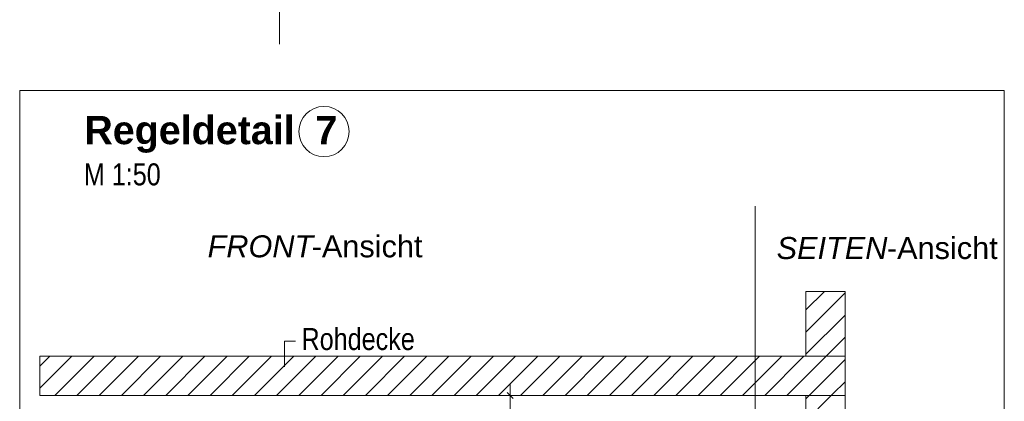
# Model space of a CAD drawing. Extents: x -500 to 300, y 62 to 1162.
# Tile 81 of 256: x 124 to 187, y 803 to 827. Entities that reach past the tile are written whole.
import ezdxf
from ezdxf.lldxf.tags import DXFTag

# ---------------------------------------------------------------- set-up
doc = ezdxf.new("R2010")
doc.units = 0
doc.layers.get('0').update_dxf_attribs({"lineweight": 13})
for name, color, linetype, lineweight, true_color in [('E_Aussparung Bemaßung-A06G93S68I', 5, 'Continuous', 9, 0x0000ff), ('E_Detail_Beschriftung', 7, 'Continuous', 13, 0x009900), ('E_Detail_Wandschraffur', 7, 'Continuous', 5, 0xc0c0c0), ('E_Leerrohr Beschriftung', 1, 'Continuous', 9, 0xff0000)]:
    doc.layers.add(name, color=color, linetype=linetype, lineweight=lineweight, true_color=true_color)
doc.layers.add('E_Detail_Linie_Text_Bem', color=7, linetype='Continuous', lineweight=13)
doc.styles.get("Standard").update_dxf_attribs({"font": 'ARIALN.TTF'})
tags = doc.linetypes.add('fein_strichliert', pattern=[4, 1, -2, 1]).pattern_tags.tags
tags[8:9] = [DXFTag(74, 4), DXFTag(75, 0), DXFTag(340, '0'), DXFTag(46, 0.0), DXFTag(50, 0.0), DXFTag(44, 0.0), DXFTag(45, 0.0)]
tags[6:7] = [DXFTag(74, 4), DXFTag(75, 0), DXFTag(340, '0'), DXFTag(46, 0.0), DXFTag(50, 0.0), DXFTag(44, 0.0), DXFTag(45, 0.0)]
tags[4:5] = [DXFTag(74, 4), DXFTag(75, 0), DXFTag(340, '0'), DXFTag(46, 0.0), DXFTag(50, 0.0), DXFTag(44, 0.0), DXFTag(45, 0.0)]
tags = doc.linetypes.add('fein_strichliert-A06G93S58I', pattern=[4, 1, -2, 1]).pattern_tags.tags
tags[8:9] = [DXFTag(74, 4), DXFTag(75, 0), DXFTag(340, '0'), DXFTag(46, 0.0), DXFTag(50, 0.0), DXFTag(44, 0.0), DXFTag(45, 0.0)]
tags[6:7] = [DXFTag(74, 4), DXFTag(75, 0), DXFTag(340, '0'), DXFTag(46, 0.0), DXFTag(50, 0.0), DXFTag(44, 0.0), DXFTag(45, 0.0)]
tags[4:5] = [DXFTag(74, 4), DXFTag(75, 0), DXFTag(340, '0'), DXFTag(46, 0.0), DXFTag(50, 0.0), DXFTag(44, 0.0), DXFTag(45, 0.0)]

# ---------------------------------------------------------------- blocks, each defined once
blk = doc.blocks.new('Referenz-A06G93S98I')
at = {"layer": 'E_Aussparung Bemaßung-A06G93S68I', "linetype": 'Continuous', "ltscale": 0.13}
for p, q in [((140.347, 835.111), (140.347, 825.876)), ((155.047, 804.246), (155.047, 797.891)), ((155.347, 803.482), (154.047, 803.482)), ((154.857, 803.673), (155.238, 803.291))]:
    blk.add_line(p, q, dxfattribs=at)
at = {"layer": 'E_Detail_Linie_Text_Bem', "linetype": 'fein_strichliert-A06G93S58I', "ltscale": 0.65}
for p, q in [((186.551, 822.909), (123.782, 822.909)), ((123.782, 822.909), (123.782, 761.593)), ((186.551, 761.593), (186.551, 822.909)), ((170.67, 762.674), (170.67, 815.553))]:
    blk.add_line(p, q, dxfattribs=at)
at = {"layer": 'E_Detail_Linie_Text_Bem', "linetype": 'Continuous', "ltscale": 0.13}
for p, q in [((173.899, 810.116), (176.399, 810.116)), ((173.899, 805.982), (173.899, 810.116)), ((176.399, 810.116), (176.399, 805.982)), ((176.399, 805.982), (125.071, 805.982)), ((125.071, 805.982), (125.071, 803.482)), ((176.399, 805.982), (173.899, 805.982)), ((176.399, 803.482), (176.399, 805.982)), ((125.071, 803.482), (135.464, 803.482)), ((125.071, 803.482), (173.899, 803.482)), ((135.464, 803.482), (176.399, 803.482)), ((173.899, 803.482), (176.399, 803.482)), ((173.899, 791.682), (173.899, 803.482)), ((176.399, 803.482), (176.399, 763.482))]:
    blk.add_line(p, q, dxfattribs=at)
at = {"layer": 'E_Detail_Linie_Text_Bem', "color": 0, "linetype": 'Continuous', "ltscale": 0.13}
for p, q in [((140.673, 805.302), (140.673, 806.95)), ((140.673, 806.95), (141.359, 806.95))]:
    blk.add_line(p, q, dxfattribs=at)
at = {"layer": 'E_Detail_Wandschraffur', "linetype": 'ByBlock', "ltscale": 0.13}
for p, q in [((173.899, 808.933), (175.082, 810.116)), ((173.899, 806.105), (176.399, 808.605)), ((125.071, 805.361), (125.693, 805.982)), ((126.021, 803.482), (128.521, 805.982)), ((128.849, 803.482), (131.349, 805.982)), ((131.678, 803.482), (134.178, 805.982)), ((134.506, 803.482), (137.006, 805.982)), ((137.335, 803.482), (139.835, 805.982)), ((140.163, 803.482), (142.663, 805.982)), ((142.992, 803.482), (145.492, 805.982)), ((145.82, 803.482), (148.32, 805.982)), ((148.648, 803.482), (151.148, 805.982)), ((151.477, 803.482), (153.977, 805.982)), ((154.305, 803.482), (156.805, 805.982)), ((157.134, 803.482), (159.634, 805.982)), ((159.962, 803.482), (162.462, 805.982)), ((162.791, 803.482), (165.291, 805.982)), ((165.619, 803.482), (168.119, 805.982)), ((168.447, 803.482), (170.947, 805.982)), ((171.276, 803.482), (173.776, 805.982)), ((174.104, 803.482), (176.399, 805.776)), ((173.899, 803.276), (174.104, 803.482))]:
    blk.add_line(p, q, dxfattribs=at)
at = {"layer": 'E_Detail_Wandschraffur', "linetype": 'fein_strichliert', "ltscale": 0.13}
for p, q in [((173.899, 807.519), (176.399, 810.019)), ((175.19, 805.982), (176.399, 807.19)), ((125.071, 803.947), (127.107, 805.982)), ((127.435, 803.482), (129.935, 805.982)), ((130.264, 803.482), (132.764, 805.982)), ((133.092, 803.482), (135.592, 805.982)), ((135.92, 803.482), (138.42, 805.982)), ((138.749, 803.482), (141.249, 805.982)), ((141.577, 803.482), (144.077, 805.982)), ((144.406, 803.482), (146.906, 805.982)), ((147.234, 803.482), (149.734, 805.982)), ((150.063, 803.482), (152.563, 805.982)), ((152.891, 803.482), (155.391, 805.982)), ((155.719, 803.482), (158.219, 805.982)), ((158.548, 803.482), (161.048, 805.982)), ((161.376, 803.482), (163.876, 805.982)), ((164.205, 803.482), (166.705, 805.982)), ((167.033, 803.482), (169.533, 805.982)), ((169.862, 803.482), (172.362, 805.982)), ((172.69, 803.482), (175.19, 805.982)), ((175.621, 803.584), (176.399, 804.362)), ((174.661, 802.624), (175.518, 803.482)), ((175.518, 803.482), (175.621, 803.584))]:
    blk.add_line(p, q, dxfattribs=at)
at = {"layer": 'E_Leerrohr Beschriftung', "linetype": 'Continuous', "ltscale": 0.13}
blk.add_circle((143.181, 820.302), 1.6, dxfattribs=at)
at = {"layer": 'E_Detail_Beschriftung', "color": 1, "linetype": 'Continuous', "lineweight": 35, "ltscale": 0.35, "true_color": 0xff0000, "char_height": 1.8, "attachment_point": 1}
for s, insert in [('{\\fArial|b1|i0;Regeldetail}', (127.9, 821.297)), ('{\\fArial|b1|i0;7}', (142.628, 821.297))]:
    blk.add_mtext(s, dxfattribs=dict(at, insert=insert))
at = {"layer": 'E_Detail_Beschriftung', "linetype": 'Continuous', "ltscale": 0.13, "char_height": 1.4, "attachment_point": 1}
for s, insert in [('{\\fArial Narrow;M 1:50}', (127.87, 818.273)), ('{\\fArial Narrow;Rohdecke}', (141.749, 807.78))]:
    blk.add_mtext(s, dxfattribs=dict(at, insert=insert))
at = {"layer": 'E_Detail_Beschriftung', "linetype": 'Continuous', "lineweight": -2, "ltscale": 0.25, "char_height": 1.4, "attachment_point": 1}
for s, insert in [('{\\fArial|b0|i1;FRONT}', (135.76, 813.688)), ('{\\fArial;-Ansicht}', (142.395, 813.688)), ('{\\fArial|b0|i1;SEITEN}', (172.036, 813.58)), ('{\\fArial;-Ansicht}', (179.066, 813.58))]:
    blk.add_mtext(s, dxfattribs=dict(at, insert=insert))
at = {"layer": 'E_Detail_Beschriftung', "linetype": 'Continuous', "ltscale": 0.13, "insert": (171.573, 795.245), "char_height": 1.4, "attachment_point": 1, "rotation": 90}
blk.add_mtext('{\\fArial Narrow;Endtüllen}', dxfattribs=at)

msp = doc.modelspace()

# ---------------------------------------------------------------- block references
at = {"color": 8, "lineweight": 25, "ltscale": 0.25, "true_color": 0x808080}
msp.add_blockref('Referenz-A06G93S98I', (0, 0), dxfattribs=at)

doc.saveas('drawing.dxf')
